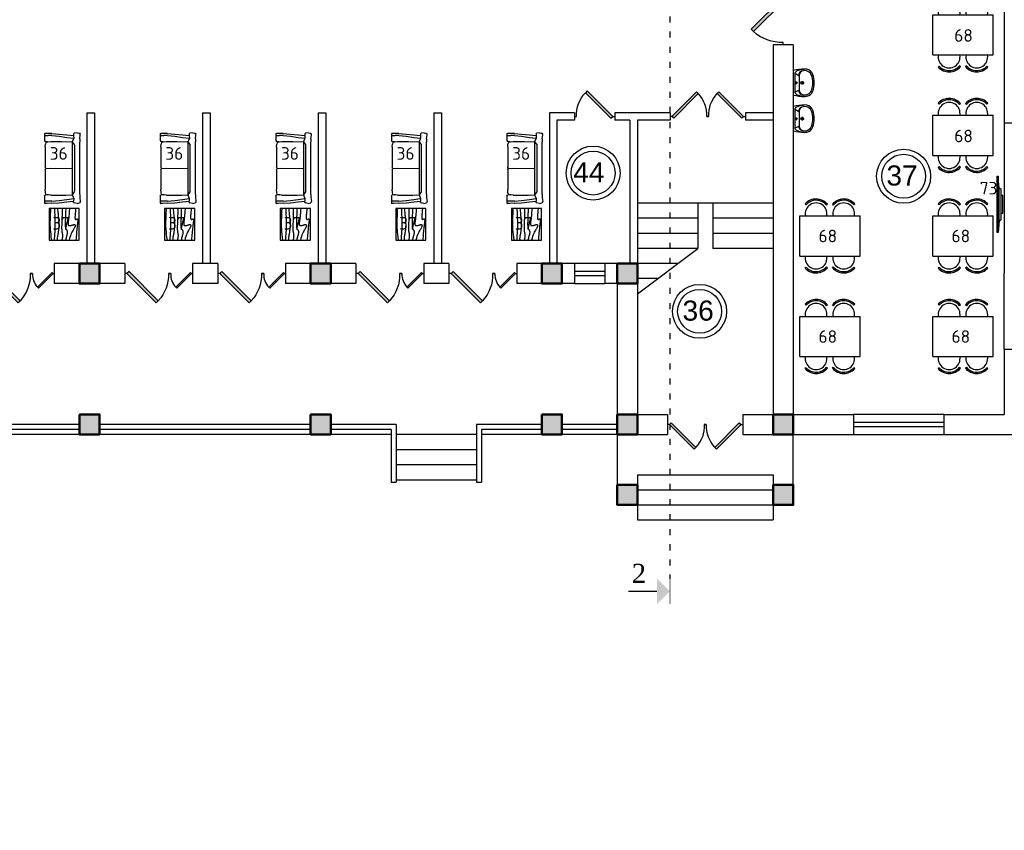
# Model space of a CAD drawing. Header units: millimetres. Extents: x 151654 to 877351, y 70322 to 154322.
# Tile 98 of 173: x 278583 to 298172, y 117664 to 133790. Entities that reach past the tile are written whole.
import ezdxf
from ezdxf.enums import TextEntityAlignment as Align

# ---------------------------------------------------------------- set-up
doc = ezdxf.new("R2010")
doc.units = ezdxf.units.MM
doc.linetypes.add('ACAD_ISO03W100', pattern=[30, 12, -18])
for name, color, linetype in [('kolonn', 7, 'Continuous'), ('RENDER', 252, 'Continuous'), ('su', 7, 'Continuous')]:
    doc.layers.add(name, color=color, linetype=linetype)
for name, color, linetype, lineweight in [('Tech_equipment_001', 3, 'Continuous', 30), ('Текст', 132, 'Continuous', 25), ('технологич.о', 152, 'Continuous', 30), ('ТХ', 152, 'Continuous', 30)]:
    doc.layers.add(name, color=color, linetype=linetype, lineweight=lineweight)
doc.styles.add('GOST', font='isocpeur.ttf')
doc.styles.add('RomanS', font='times.ttf')
doc.styles.get("Standard").update_dxf_attribs({"font": 'arial.ttf'})
pattern_1 = [(180, (-1150119.1421848, 2746708.3630537), (0, 0.00136125), [])]
pattern_2 = [(180, (-1150119.4463504, 2746785.3122192), (0, 0.00136125), [])]

# ---------------------------------------------------------------- blocks, each defined once
blk = doc.blocks.new('ghsdd')
at = {"ltscale": 50, "true_color": 0x757575}
h = blk.add_hatch(color=8, dxfattribs=at)
h.paths.add_polyline_path([(0, 200), (-200, 200), (-200, 0), (0, 0)])
h.paths.add_polyline_path([(200, 0), (200, 200), (0, 200), (0, 0)])
h.paths.add_polyline_path([(0, 0), (-200, 0), (-200, -200), (0, -200)])
h.paths.add_polyline_path([(0, 0), (0, -200), (200, -200), (200, 0)])
at = {"lineweight": 50, "ltscale": 50}
blk.add_lwpolyline([(200, 200), (200, -200), (-200, -200), (-200, 200), (200, 200)], dxfattribs=at)
blk = doc.blocks.new('jfgjhsdf')
blk.add_hatch(color=1).paths.add_polyline_path([(-593, 731), (-637, 687), (0, 50), (44, 94)])
at = {"color": 1}
for p, q in [((0, 1000), (0, 950)), ((0, 50), (0, 0))]:
    blk.add_line(p, q, dxfattribs=at)
blk.add_lwpolyline([(0, 50), (-637, 687), (-593, 731), (44, 94), (0, 50)], dxfattribs=at)
blk.add_arc((-33, 130), 821, 87.662, 132.9147, dxfattribs=at)
blk = doc.blocks.new('s-style4-2')
at = {"layer": 'технологич.о', "linetype": 'Continuous'}
for p, q in [((-706, 649), (-701, 681)), ((-706, 649), (-698, 590)), ((-701, 681), (-698, 696)), ((-698, 696), (-678, 707)), ((-687, 577), (-698, 590)), ((-670, 710), (-678, 707)), ((-587, 700), (-670, 710)), ((-587, 700), (-462, 693)), ((-527, 550), (-473, 592)), ((-473, 592), (-462, 593)), ((-465, 694), (-456, 694)), ((-462, 693), (454, 693)), ((-462, 593), (454, 593)), ((454, 693), (578, 700)), ((454, 593), (464, 592)), ((464, 592), (528, 550)), ((578, 700), (661, 710)), ((661, 710), (668, 707)), ((668, 707), (689, 696)), ((678, 577), (689, 590)), ((700, 647), (689, 696)), ((700, 647), (689, 590)), ((-687, 577), (-653, 577)), ((-682, 291), (-666, 446)), ((-666, 446), (-653, 577)), ((-653, 577), (-600, 581)), ((-637, 291), (-617, 446)), ((-617, 446), (-600, 581)), ((-600, 581), (-527, 550)), ((-536, 339), (-527, 550)), ((-527, 550), (528, 550)), ((-1, 28), (1, 550)), ((528, 550), (601, 580)), ((534, 425), (528, 551)), ((534, 123), (534, 425)), ((617, 446), (601, 580)), ((601, 580), (651, 577)), ((637, 291), (617, 446)), ((665, 446), (651, 577)), ((678, 577), (651, 577)), ((683, 291), (665, 446)), ((-693, 146), (-682, 291)), ((-652, 146), (-637, 291)), ((-536, 123), (-536, 339)), ((652, 146), (637, 291)), ((695, 146), (683, 291)), ((-693, 146), (-696, 49)), ((-696, 49), (-696, 12)), ((-693, 0), (-696, 12)), ((-693, 0), (-651, 0)), ((-656, 0), (-652, 3)), ((-652, 146), (-655, 73)), ((-655, 12), (-655, 73)), ((-651, 0), (-655, 12)), ((-651, 0), (-552, 0)), ((-552, 0), (-535, 12)), ((-530, 65), (-536, 123)), ((-529, 49), (-535, 12)), ((-520, 28), (-530, 65)), ((-528, 60), (-529, 49)), ((-520, 28), (-482, 19)), ((-425, 14), (-482, 19)), ((-425, 14), (-25, 14)), ((-12, 19), (-25, 14)), ((-1, 28), (-12, 19)), ((0, 28), (-1, 123)), ((0, 28), (10, 19)), ((24, 14), (10, 19)), ((24, 14), (423, 14)), ((481, 19), (423, 14)), ((518, 28), (481, 19)), ((518, 28), (528, 65)), ((534, 123), (528, 65)), ((529, 79), (530, 49)), ((530, 49), (536, 12)), ((553, 0), (536, 12)), ((651, 0), (655, 12)), ((654, 0), (651, 2)), ((652, 146), (655, 49)), ((655, 49), (655, 12)), ((694, 0), (698, 12)), ((695, 146), (698, 49)), ((698, 49), (698, 12)), ((553, 0), (651, 0)), ((651, 0), (694, 0))]:
    blk.add_line(p, q, dxfattribs=at)
blk = doc.blocks.new('столик журнальный 630х600')
at = {"layer": 'технологич.о', "linetype": 'Continuous'}
for p, q in [((2440299, 550477), (2440299, 549877)), ((2440929, 550477), (2440299, 550477)), ((2440929, 549877), (2440929, 550477)), ((2440299, 549877), (2440929, 549877))]:
    blk.add_line(p, q, dxfattribs=at)
for points in [[(2440299, 550407), (2440305, 550407), (2440336, 550404), (2440363, 550401), (2440388, 550399), (2440410, 550397), (2440430, 550395), (2440447, 550394), (2440461, 550393), (2440473, 550393), (2440483, 550393), (2440490, 550394), (2440497, 550394), (2440502, 550396), (2440505, 550397), (2440508, 550399), (2440510, 550401), (2440512, 550404), (2440513, 550406), (2440514, 550409), (2440514, 550411), (2440514, 550414), (2440513, 550417), (2440512, 550419), (2440511, 550422), (2440510, 550424), (2440508, 550426), (2440507, 550428), (2440506, 550430), (2440504, 550432), (2440503, 550434), (2440503, 550437), (2440502, 550438), (2440503, 550440), (2440503, 550442), (2440504, 550444), (2440505, 550446), (2440507, 550447), (2440508, 550449), (2440511, 550450), (2440513, 550451), (2440517, 550451), (2440520, 550452), (2440525, 550452), (2440530, 550452), (2440536, 550451), (2440543, 550451), (2440551, 550450), (2440560, 550449), (2440570, 550447), (2440582, 550446), (2440596, 550444), (2440611, 550442), (2440629, 550440), (2440649, 550438), (2440671, 550435), (2440696, 550433), (2440724, 550430), (2440754, 550427), (2440786, 550424), (2440819, 550421), (2440854, 550418), (2440891, 550415), (2440929, 550413)], [(2440299, 550285), (2440315, 550283), (2440343, 550281), (2440370, 550279), (2440395, 550277), (2440419, 550275), (2440442, 550273), (2440463, 550271), (2440483, 550269), (2440501, 550267), (2440518, 550265), (2440533, 550263), (2440547, 550261), (2440560, 550259), (2440571, 550258), (2440582, 550257), (2440591, 550257), (2440599, 550256), (2440606, 550256), (2440612, 550257), (2440617, 550257), (2440621, 550258), (2440625, 550260), (2440628, 550261), (2440631, 550263), (2440633, 550265), (2440635, 550268), (2440636, 550271), (2440638, 550274), (2440638, 550278), (2440638, 550282), (2440638, 550288), (2440637, 550294), (2440636, 550301), (2440635, 550308), (2440633, 550316), (2440630, 550325), (2440628, 550333), (2440626, 550341), (2440624, 550348), (2440621, 550355), (2440620, 550361), (2440618, 550367), (2440617, 550371), (2440616, 550375), (2440616, 550379), (2440616, 550382), (2440616, 550385), (2440617, 550387), (2440619, 550390), (2440622, 550392), (2440625, 550394), (2440628, 550396), (2440632, 550397), (2440636, 550398), (2440641, 550398), (2440645, 550398), (2440651, 550397), (2440656, 550395), (2440663, 550393), (2440670, 550390), (2440678, 550385), (2440688, 550380), (2440699, 550373), (2440713, 550365), (2440728, 550355), (2440746, 550344), (2440767, 550332), (2440791, 550321), (2440819, 550309), (2440851, 550297), (2440887, 550286), (2440929, 550277)], [(2440299, 550210), (2440325, 550209), (2440351, 550208), (2440375, 550207), (2440398, 550206), (2440421, 550205), (2440443, 550205), (2440465, 550204), (2440487, 550203), (2440508, 550202), (2440529, 550201), (2440549, 550200), (2440568, 550200), (2440586, 550199), (2440603, 550199), (2440618, 550199), (2440632, 550200), (2440644, 550200), (2440656, 550201), (2440666, 550202), (2440675, 550204), (2440682, 550205), (2440689, 550207), (2440696, 550209), (2440701, 550212), (2440706, 550214), (2440710, 550217), (2440714, 550219), (2440717, 550222), (2440721, 550225), (2440724, 550227), (2440728, 550230), (2440731, 550232), (2440735, 550234), (2440740, 550236), (2440744, 550237), (2440749, 550239), (2440754, 550240), (2440760, 550241), (2440766, 550241), (2440773, 550241), (2440780, 550240), (2440787, 550240), (2440795, 550239), (2440802, 550237), (2440810, 550236), (2440818, 550234), (2440825, 550232), (2440833, 550229), (2440843, 550226), (2440854, 550223), (2440867, 550219), (2440884, 550215), (2440904, 550210), (2440929, 550205)], [(2440299, 550137), (2440329, 550137), (2440367, 550137), (2440403, 550137), (2440437, 550136), (2440468, 550135), (2440497, 550134), (2440524, 550133), (2440549, 550133), (2440574, 550132), (2440597, 550131), (2440619, 550130), (2440639, 550129), (2440658, 550128), (2440676, 550128), (2440693, 550128), (2440708, 550129), (2440722, 550129), (2440734, 550130), (2440746, 550131), (2440756, 550133), (2440766, 550134), (2440775, 550136), (2440783, 550138), (2440790, 550139), (2440798, 550141), (2440805, 550142), (2440811, 550143), (2440818, 550144), (2440825, 550144), (2440832, 550145), (2440840, 550145), (2440848, 550145), (2440856, 550144), (2440865, 550143), (2440875, 550142), (2440884, 550140), (2440892, 550139), (2440900, 550138), (2440907, 550136), (2440912, 550135), (2440916, 550134), (2440919, 550134), (2440921, 550133), (2440922, 550133), (2440923, 550133), (2440925, 550133), (2440926, 550133), (2440929, 550133)], [(2440299, 550046), (2440326, 550049), (2440353, 550051), (2440377, 550054), (2440399, 550056), (2440420, 550058), (2440440, 550060), (2440459, 550062), (2440477, 550064), (2440494, 550066), (2440511, 550067), (2440527, 550069), (2440543, 550070), (2440559, 550071), (2440575, 550072), (2440591, 550072), (2440606, 550073), (2440622, 550073), (2440639, 550073), (2440655, 550072), (2440672, 550071), (2440689, 550070), (2440706, 550068), (2440722, 550066), (2440738, 550064), (2440752, 550062), (2440766, 550061), (2440779, 550059), (2440791, 550057), (2440802, 550055), (2440813, 550053), (2440822, 550051), (2440832, 550049), (2440842, 550047), (2440851, 550045), (2440861, 550043), (2440871, 550042), (2440881, 550041), (2440891, 550040), (2440900, 550040), (2440910, 550041), (2440920, 550042), (2440929, 550045)], [(2440299, 549986), (2440319, 549987), (2440376, 549989), (2440421, 549991), (2440460, 549993), (2440495, 549994), (2440528, 549995), (2440557, 549995), (2440585, 549996), (2440611, 549996), (2440634, 549996), (2440656, 549996), (2440676, 549995), (2440695, 549995), (2440713, 549994), (2440729, 549993), (2440745, 549992), (2440761, 549991), (2440776, 549990), (2440791, 549989), (2440806, 549988), (2440821, 549987), (2440836, 549985), (2440852, 549984), (2440867, 549983), (2440883, 549982), (2440898, 549981), (2440914, 549981), (2440929, 549981)], [(2440299, 549906), (2440313, 549906), (2440341, 549905), (2440367, 549904), (2440391, 549903), (2440414, 549902), (2440436, 549901), (2440456, 549901), (2440476, 549900), (2440495, 549899), (2440513, 549898), (2440532, 549897), (2440550, 549896), (2440570, 549896), (2440590, 549896), (2440611, 549896), (2440635, 549896), (2440660, 549897), (2440690, 549899), (2440724, 549901), (2440764, 549905), (2440811, 549910), (2440865, 549916), (2440929, 549925)]]:
    blk.add_lwpolyline(points, dxfattribs=at)
blk = doc.blocks.new('A$C5e854ee6')
at = {"layer": 'ТХ', "ltscale": 100, "transparency": 33554687}
h = blk.add_hatch(dxfattribs=at)
h.set_pattern_fill('ANSI31', color=256, scale=0.01089, angle=135, style=0)
h.set_pattern_definition(pattern_1)
h.paths.add_polyline_path([(-68, 612), (-50, 632, 0.450465), (-494, 640), (-476, 620, -0.456497)])
h = blk.add_hatch(dxfattribs=at)
h.set_pattern_fill('ANSI31', color=256, scale=0.01089, angle=135, style=0)
h.set_pattern_definition(pattern_1)
h.paths.add_polyline_path([(68, 612), (50, 632, -0.450465), (494, 640), (476, 620, 0.456497)])
h = blk.add_hatch(dxfattribs=at)
h.set_pattern_fill('ANSI31', color=256, scale=0.01089, angle=135, style=0)
h.set_pattern_definition(pattern_2)
h.paths.add_polyline_path([(-50, -632), (-68, -612, -0.456497), (-476, -620), (-494, -640, 0.450465)])
h = blk.add_hatch(dxfattribs=at)
h.set_pattern_fill('ANSI31', color=256, scale=0.01089, angle=135, style=0)
h.set_pattern_definition(pattern_2)
h.paths.add_polyline_path([(50, -632), (68, -612, 0.456497), (476, -620), (494, -640, -0.450465)])
at = {"layer": 'RENDER'}
for p, q in [((-494, 640), (-476, 620)), ((-50, 632), (-68, 612)), ((50, 632), (68, 612)), ((494, 640), (476, 620)), ((-494, -640), (-476, -620)), ((494, -640), (476, -620))]:
    blk.add_line(p, q, dxfattribs=at)
at = {"layer": 'ТХ', "ltscale": 100, "transparency": 33554687}
for p, q in [((-600, 400), (-600, -400)), ((600, 400), (-600, 400)), ((-490, 400), (-489, 401)), ((490, 400), (489, 401)), ((600, 400), (600, -400)), ((600, -400), (-600, -400)), ((-50, -632), (-68, -612)), ((50, -632), (68, -612))]:
    blk.add_line(p, q, dxfattribs=at)
for centre, radius, start, end in [((-275, 440), 296, 40.4731, 137.4728), ((-275, 440), 296, 40.4731, 137.4728), ((-275, 440), 217, 349.5046, 190.4954), ((-275, 440), 270, 39.7979, 137.9442), ((275, 440), 296, 42.5272, 139.5269), ((275, 440), 296, 42.5272, 139.5269), ((275, 440), 217, 349.5046, 190.4954), ((275, 440), 270, 42.0558, 140.2021), ((-275, -440), 217, 169.5046, 10.4954), ((275, -440), 217, 169.5046, 10.4954), ((-275, -440), 296, 222.5272, 319.5269), ((-275, -440), 270, 222.0558, 320.2021), ((275, -440), 296, 220.4731, 317.4728), ((275, -440), 270, 219.7979, 317.9442)]:
    blk.add_arc(centre, radius, start, end, dxfattribs=at)
blk = doc.blocks.new('samsung 49 TV')
at = {"layer": 'Tech_equipment_001', "color": 1, "ltscale": 200}
for p, q in [((-50, 561), (-73, 561)), ((-73, 561), (-73, -558)), ((-50, -558), (-50, 561)), ((-73, -558), (-50, -558))]:
    blk.add_line(p, q, dxfattribs=at)
at = {"layer": 'Tech_equipment_001', "color": 1, "linetype": 'ByBlock'}
for p, q in [((-28, 326), (-50, 561)), ((-28, 326), (0, 307)), ((-28, 326), (-28, -326)), ((0, -307), (0, 307)), ((-28, -326), (-50, -530)), ((-28, -326), (0, -307))]:
    blk.add_line(p, q, dxfattribs=at)
blk = doc.blocks.new('UM_8')
for p, q in [((244, 0), (-244, 0)), ((-182, -45), (-146, -110)), ((175, -30), (-175, -30)), ((142, -120), (-132, -120)), ((35, -180), (-35, -180)), ((27, -61), (-27, -61)), ((0, -88), (0, -34)), ((0, -145), (0, -215)), ((182, -45), (146, -110))]:
    blk.add_line(p, q)
for centre, radius in [((0, -180), 27), ((0, -61), 17), ((0, -180), 17)]:
    blk.add_circle(centre, radius)
for centre, radius, start, end in [((-244, 0), 0.5, 90, 167.3206), ((244, 0), 0.5, 12.6794, 90), ((894, -257), 1167, 167.3206, 178.6525), ((68, -206), 330, 154.5977, 180.3349), ((-104, -233), 138, 141.0504, 245.2718), ((-175, -90), 60, 90, 154.5977), ((-104, -233), 148, 141.0504, 147.7493), ((-139, -232), 123, 98.7111, 129.9424), ((-139, -232), 113, 86.1548, 129.9424), ((139, -232), 113, 50.0576, 93.8452), ((139, -232), 123, 50.0576, 81.2889), ((104, -233), 138, 294.7282, 38.9496), ((175, -90), 60, 25.4023, 90), ((104, -233), 148, 32.2507, 38.9496), ((-68, -206), 330, 359.6651, 25.4023), ((-894, -257), 1167, 1.3475, 12.6794), ((-104, -234), 169, 178.312, 234.1043), ((-273, -229), 0.5, 358.312, 358.6525), ((-27, -71), 347, 239.6448, 267.5368), ((-27, -71), 317, 244.8898, 267.5368), ((0, 80), 470, 265.1692, 274.8308), ((27, -71), 317, 272.4632, 300.3552), ((27, -71), 347, 272.4632, 300.3552), ((104, -234), 169, 305.8957, 1.688), ((273, -229), 0.5, 181.3475, 181.688), ((0, 80), 500, 265.1692, 274.8308)]:
    blk.add_arc(centre, radius, start, end)

msp = doc.modelspace()

# ---------------------------------------------------------------- hatches: boundary and pattern name
msp.add_hatch(color=256).paths.add_polyline_path([(291263.3, 122160.3), (291520.7, 122417.6), (291263.3, 122675)])

# ---------------------------------------------------------------- linework, layer by layer
at = {"color": 1, "linetype": 'ACAD_ISO03W100', "ltscale": 10}
msp.add_line((291520.7, 150653.1), (291520.7, 122667.6), dxfattribs=at)
at = {"lineweight": 30}
for p, q in [((298172.2, 136238.4), (298172.2, 133238.4)), ((293572.2, 133288.4), (293572.2, 125938.4)), ((293972.2, 133288.4), (293572.2, 133288.4)), ((293972.2, 133288.4), (293972.2, 125938.4)), ((279922.2, 131938.4), (279922.2, 128938.4)), ((279922.2, 131938.4), (280072.2, 131938.4)), ((280072.2, 131938.4), (280072.2, 128938.4)), ((282222.2, 131938.4), (282372.2, 131938.4)), ((282222.2, 131938.4), (282222.2, 128938.4)), ((282372.2, 131938.4), (282372.2, 128938.4)), ((284522.2, 131938.4), (284522.2, 128938.4)), ((284522.2, 131938.4), (284672.2, 131938.4)), ((284672.2, 131938.4), (284672.2, 128938.4)), ((286822.2, 131938.4), (286972.2, 131938.4)), ((286822.2, 131938.4), (286822.2, 128938.4)), ((286972.2, 131938.4), (286972.2, 128938.4)), ((289122.2, 131938.4), (289122.2, 128938.4)), ((289622.2, 131938.4), (289122.2, 131938.4)), ((289622.2, 131938.4), (289622.2, 131788.4)), ((291522.2, 131938.4), (290422.2, 131938.4)), ((290422.2, 131938.4), (290422.2, 131788.4)), ((291522.2, 131938.4), (291522.2, 131788.4)), ((293572.2, 131938.4), (293022.2, 131938.4)), ((293022.2, 131938.4), (293022.2, 131788.4)), ((289272.2, 131788.4), (289272.2, 128938.4)), ((289622.2, 131788.4), (289272.2, 131788.4)), ((290722.2, 131788.4), (290422.2, 131788.4)), ((290722.2, 131788.4), (290722.2, 128938.4)), ((290872.2, 131788.4), (290872.2, 125938.4)), ((291522.2, 131788.4), (290872.2, 131788.4)), ((293572.2, 131788.4), (293022.2, 131788.4)), ((298172.2, 131738.4), (298172.2, 128738.4)), ((298172.2, 131738.4), (298572.2, 131738.4)), ((280672.2, 128938.4), (279272.2, 128938.4)), ((279272.2, 128938.4), (279272.2, 128538.4)), ((280672.2, 128938.4), (280672.2, 128538.4)), ((282522.2, 128938.4), (282022.2, 128938.4)), ((282022.2, 128938.4), (282022.2, 128538.4)), ((282522.2, 128938.4), (282522.2, 128538.4)), ((285272.2, 128938.4), (283872.2, 128938.4)), ((283872.2, 128938.4), (283872.2, 128538.4)), ((285272.2, 128938.4), (285272.2, 128538.4)), ((287122.2, 128938.4), (286622.2, 128938.4)), ((286622.2, 128938.4), (286622.2, 128538.4)), ((287122.2, 128938.4), (287122.2, 128538.4)), ((289622.2, 128938.4), (288472.2, 128938.4)), ((288472.2, 128938.4), (288472.2, 128538.4)), ((289622.2, 128938.4), (289622.2, 128538.4)), ((290222.2, 128938.4), (290222.2, 128538.4)), ((290872.2, 128938.4), (290222.2, 128938.4)), ((280672.2, 128538.4), (279272.2, 128538.4)), ((282522.2, 128538.4), (282022.2, 128538.4)), ((285272.2, 128538.4), (283872.2, 128538.4)), ((287122.2, 128538.4), (286622.2, 128538.4)), ((289622.2, 128538.4), (288472.2, 128538.4)), ((290472.2, 128538.4), (290222.2, 128538.4)), ((290472.2, 128538.4), (290472.2, 125538.4)), ((298172.2, 127238.4), (298172.2, 125938.4)), ((298172.2, 127238.4), (298572.2, 127238.4)), ((290872.2, 125938.4), (291472.2, 125938.4)), ((291472.2, 125938.4), (291472.2, 125538.4)), ((292972.2, 125938.4), (292972.2, 125538.4)), ((292972.2, 125938.4), (293572.2, 125938.4)), ((293972.2, 125938.4), (295172.2, 125938.4)), ((295172.2, 125938.4), (295172.2, 125538.4)), ((296972.2, 125938.4), (298172.2, 125938.4)), ((296972.2, 125938.4), (296972.2, 125538.4)), ((290472.2, 125538.4), (291472.2, 125538.4)), ((292972.2, 125538.4), (295172.2, 125538.4)), ((296972.2, 125538.4), (298572.2, 125538.4))]:
    msp.add_line(p, q, dxfattribs=at)
at = {"color": 1}
for p, q in [((298172.2, 133238.4), (298172.2, 131738.4)), ((290222.2, 128938.4), (289622.2, 128938.4)), ((290222.2, 128778.4), (289622.2, 128778.4)), ((289622.2, 128698.4), (290222.2, 128698.4)), ((298172.2, 127238.4), (298172.2, 128738.4)), ((289622.2, 128538.4), (290222.2, 128538.4)), ((296972.2, 125938.4), (295172.2, 125938.4)), ((296972.2, 125778.4), (295172.2, 125778.4)), ((285972.2, 125638.4), (285972.2, 124588.4)), ((286072.2, 125738.4), (286072.2, 124588.4)), ((287672.2, 125738.4), (287672.2, 124588.4)), ((287772.2, 125638.4), (287772.2, 124588.4)), ((295172.2, 125698.4), (296972.2, 125698.4)), ((295172.2, 125538.4), (296972.2, 125538.4)), ((285972.2, 124588.4), (286072.2, 124588.4)), ((287672.2, 124588.4), (287772.2, 124588.4))]:
    msp.add_line(p, q, dxfattribs=at)
for p, q in [((293572.2, 130138.4), (290872.2, 130138.4)), ((292072.2, 130138.4), (292072.2, 129238.4)), ((292372.2, 130138.4), (292372.2, 129238.4)), ((292072.2, 129838.4), (290872.2, 129838.4)), ((293572.2, 129838.4), (292372.2, 129838.4)), ((292072.2, 129538.4), (290872.2, 129538.4)), ((293572.2, 129538.4), (292372.2, 129538.4)), ((290872.2, 128338.4), (292072.2, 129238.4)), ((292072.2, 129238.4), (290872.2, 129238.4)), ((293572.2, 129238.4), (292372.2, 129238.4)), ((291672.2, 128938.4), (290872.2, 128938.4)), ((291272.2, 128638.4), (290872.2, 128638.4)), ((286072.2, 125238.4), (287672.2, 125238.4)), ((286072.2, 124938.4), (287672.2, 124938.4)), ((286072.2, 124638.4), (287672.2, 124638.4))]:
    msp.add_line(p, q)
at = {"lineweight": 30}
for points in [[(279772.2, 125538.4), (280172.2, 125538.4), (280172.2, 125938.4), (279772.2, 125938.4)], [(284372.2, 125538.4), (284772.2, 125538.4), (284772.2, 125938.4), (284372.2, 125938.4)], [(288972.2, 125538.4), (289372.2, 125538.4), (289372.2, 125938.4), (288972.2, 125938.4)], [(290472.2, 124138.4), (290872.2, 124138.4), (290872.2, 124538.4), (290472.2, 124538.4)], [(293572.2, 124138.4), (293972.2, 124138.4), (293972.2, 124538.4), (293572.2, 124538.4)]]:
    msp.add_lwpolyline(points, close=True, dxfattribs=at)
at = {"color": 1}
for points in [[(279772.2, 125738.4), (275572.2, 125738.4)], [(279772.2, 125638.4), (275572.2, 125638.4)], [(284372.2, 125738.4), (280172.2, 125738.4)], [(284372.2, 125638.4), (280172.2, 125638.4)], [(286072.2, 125738.4), (284772.2, 125738.4)], [(285972.2, 125638.4), (284772.2, 125638.4)], [(288972.2, 125738.4), (287672.2, 125738.4)], [(288972.2, 125638.4), (287772.2, 125638.4)], [(290472.2, 125738.4), (289372.2, 125738.4)], [(290472.2, 125638.4), (289372.2, 125638.4)]]:
    msp.add_lwpolyline(points, dxfattribs=at)
for points in [[(285972.2, 125538.4), (266372.2, 125538.4), (266372.2, 121138.4), (267072.2, 121138.4), (267072.2, 115938.4), (266372.2, 115938.4), (266372.2, 108538.4)], [(287672.2, 125538.4), (286072.2, 125538.4)], [(290472.2, 125538.4), (287772.2, 125538.4)], [(290472.2, 125538.4), (290472.2, 124138.4), (293972.2, 124138.4), (293972.2, 125538.4)]]:
    msp.add_lwpolyline(points)
at = {"ltscale": 100}
for points in [[(290872.2, 124738.4), (293572.2, 124738.4)], [(290872.2, 124738.4), (290872.2, 123838.4)], [(293572.2, 124738.4), (293572.2, 123838.4)], [(290872.2, 124438.4), (293572.2, 124438.4)], [(290872.2, 124138.4), (293572.2, 124138.4)], [(290872.2, 123838.4), (293572.2, 123838.4)]]:
    msp.add_lwpolyline(points, dxfattribs=at)
for points, const_width in [([(291520.7, 122167.6), (291520.7, 122667.6)], 15), ([(291263.3, 122417.6), (290692.7, 122417.6)], 25)]:
    msp.add_lwpolyline(points, dxfattribs=dict(const_width=const_width))
at = {"color": 1}
for centre, radius in [((289991.6, 130738.7), 537), ((289991.6, 130738.7), 437), ((296169.4, 130675.7), 537), ((296169.4, 130675.7), 437), ((292109.8, 127987.9), 537), ((292109.8, 127987.9), 437)]:
    msp.add_circle(centre, radius, dxfattribs=at)
at = {"layer": 'Tech_equipment_001', "color": 152}
msp.add_lwpolyline([(298101, 129941.2), (298141, 129941.2), (298141, 130291.2), (298101, 130291.2)], close=True, dxfattribs=at)

# ---------------------------------------------------------------- block references
at = {"xscale": -1, "rotation": 180}
msp.add_blockref('jfgjhsdf', (293772.2, 134288.4), dxfattribs=at)
for p, xscale, yscale, zscale, rotation in [((290422.2, 131863.4), -0.7999999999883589, 0.7999999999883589, 0.7999999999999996, 90), ((291522.2, 131863.4), 0.7692307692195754, 0.7692307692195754, 0.7692307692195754, 270), ((293022.2, 131863.4), -0.7692307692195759, 0.7692307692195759, 0.7692307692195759, 90), ((277922.2, 128738.4), -0.9151578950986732, 0.9151578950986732, 0.9151578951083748, 270), ((279272.2, 128738.4), 0.4575789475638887, 0.4575789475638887, 0.4575789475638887, 90), ((280672.2, 128738.4), -0.9151578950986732, 0.9151578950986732, 0.9151578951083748, 270), ((282022.2, 128738.4), 0.4575789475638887, 0.4575789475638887, 0.4575789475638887, 90), ((282522.2, 128738.4), -0.9151578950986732, 0.9151578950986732, 0.9151578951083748, 270), ((283872.2, 128738.4), 0.4575789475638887, 0.4575789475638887, 0.4575789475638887, 90), ((285272.2, 128738.4), -0.9151578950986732, 0.9151578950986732, 0.9151578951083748, 270), ((286622.2, 128738.4), 0.4575789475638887, 0.4575789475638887, 0.4575789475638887, 90), ((287122.2, 128738.4), -0.9151578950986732, 0.9151578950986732, 0.9151578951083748, 270), ((288472.2, 128738.4), 0.4575789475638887, 0.4575789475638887, 0.4575789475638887, 90), ((291472.2, 125738.4), -0.7692307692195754, 0.7692307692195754, 0.769230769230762, 270), ((292972.2, 125738.4), 0.7692307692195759, 0.7692307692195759, 0.7692307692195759, 90)]:
    msp.add_blockref('jfgjhsdf', p, dxfattribs=dict(xscale=xscale, yscale=yscale, zscale=zscale, rotation=rotation))
at = {"color": 7, "lineweight": 25, "xscale": -1, "rotation": 180}
msp.add_blockref('samsung 49 TV', (298101, 130116.2), dxfattribs=at)
at = {"layer": 'kolonn', "xscale": -1}
for p in [(279972.2, 128738.4), (284572.2, 128738.4), (289172.2, 128738.4), (290672.2, 128738.4), (279972.2, 125738.4), (284572.2, 125738.4), (289172.2, 125738.4), (290672.2, 125738.4), (293772.2, 125738.4), (290672.2, 124338.4), (293772.2, 124338.4)]:
    msp.add_blockref('ghsdd', p, dxfattribs=at)
at = {"layer": 'su', "rotation": 90}
for p in [(293972.2, 132534.4), (293972.2, 131820.1)]:
    msp.add_blockref('UM_8', p, dxfattribs=at)
at = {"layer": 'Текст', "rotation": 270}
for p in [(-270710.2, 2570330.6), (-268410.2, 2570330.6), (-266110.2, 2570330.6), (-263810.2, 2570330.6), (-261510.2, 2570330.6)]:
    msp.add_blockref('столик журнальный 630х600', p, dxfattribs=at)
at = {"layer": 'технологич.о', "linetype": 'Continuous', "rotation": 270}
for p in [(279078.3, 130832.4), (281378.3, 130832.4), (283678.3, 130832.4), (285978.3, 130832.4), (288278.3, 130832.4)]:
    msp.add_blockref('s-style4-2', p, dxfattribs=at)
at = {"layer": 'ТХ', "ltscale": 10000, "rotation": 180}
for p in [(297349.4, 133487.5), (297349.4, 131487.5), (294702.5, 129487.5), (297349.4, 129487.5), (294702.5, 127487.5), (297349.4, 127487.5)]:
    msp.add_blockref('A$C5e854ee6', p, dxfattribs=at)

# ---------------------------------------------------------------- texts
at = {"style": 'GOST'}
for p in [(297546.5, 133350.9), (297546.5, 131350.9), (294845.7, 129361.6), (297492.6, 129361.6), (294845.7, 127361.6), (297492.6, 127361.6)]:
    msp.add_text('68', height=250, dxfattribs=at).set_placement(p, align=Align.RIGHT)
for s, p in [('36', (279181, 131003.9, 11.2)), ('36', (281481, 131003.9, 11.2)), ('36', (283781, 131003.9, 11.2)), ('36', (286081, 131003.9, 11.2)), ('36', (288381, 131003.9, 11.2)), ('73', (297684.5, 130312.4)), ('37', (279233.5, 129613.8, 11.2)), ('37', (281533.5, 129613.8, 11.2)), ('37', (283833.5, 129613.8, 11.2)), ('37', (286133.5, 129613.8, 11.2)), ('37', (288433.5, 129613.8, 11.2))]:
    msp.add_text(s, height=250, dxfattribs=at).set_placement(p)
at = {"color": 1}
for s, p in [('44', (289596, 130553.6)), ('37', (295826.6, 130490.6)), ('36', (291770.4, 127802.8))]:
    msp.add_text(s, height=400, dxfattribs=at).set_placement(p)
at = {"color": 1, "style": 'RomanS'}
msp.add_text('2', height=379.7, dxfattribs=at).set_placement((290759.3, 122584.9))

doc.saveas('drawing.dxf')
